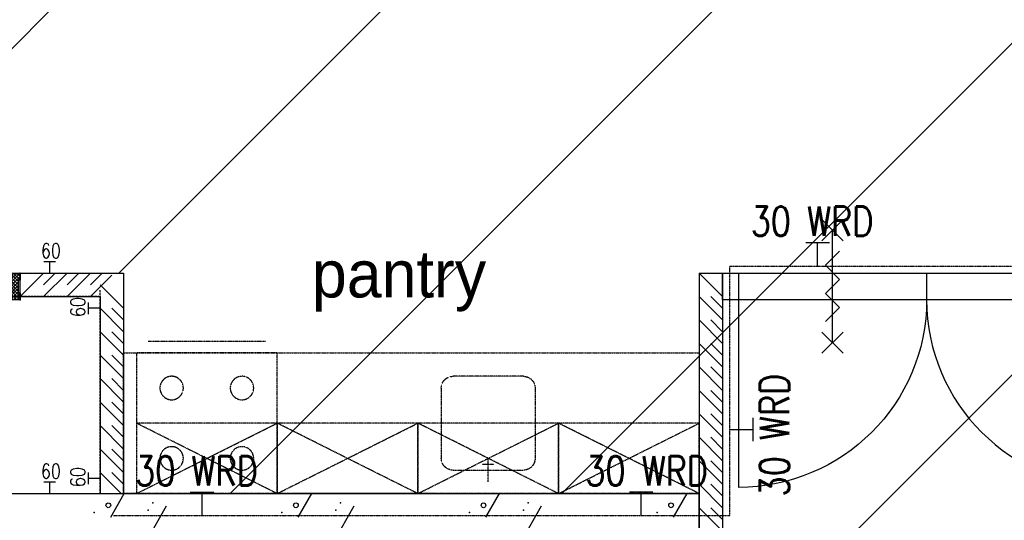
# Model space of a CAD drawing. Extents: x -66955 to 52345, y -20450 to 69550.
# Tile 122 of 132: x 23382 to 27581, y 24996 to 27130. Entities that reach past the tile are written whole.
import ezdxf
from ezdxf.enums import TextEntityAlignment as Align

# ---------------------------------------------------------------- set-up
doc = ezdxf.new("R2010")
doc.units = 0
doc.header["$MEASUREMENT"] = 0
doc.linetypes.add('DASHED', pattern=[0.75, 0.5, -0.25])
doc.linetypes.add('HIDDEN', pattern=[0.375, 0.25, -0.125])
for name, color, linetype in [('-01-', 7, 'CONTINUOUS'), ('-32-', 7, 'CONTINUOUS'), ('-E5-', 7, 'CONTINUOUS'), ('-E6-', 7, 'CONTINUOUS'), ('VERD1$--11-', 7, 'CONTINUOUS'), ('VERD1$--22-', 7, 'CONTINUOUS'), ('VERD1$--32-', 7, 'CONTINUOUS'), ('VERD1$--73-', 7, 'CONTINUOUS'), ('VERD1$--E5-', 7, 'CONTINUOUS')]:
    doc.layers.add(name, color=color, linetype=linetype)
doc.styles.add('ROMANS', font='ROMANS', dxfattribs={"height": 0.2})
doc.styles.add('txt', font='TXT', dxfattribs={"height": 0.2})

# ---------------------------------------------------------------- blocks, each defined once
blk = doc.blocks.new('*O57')
at = {"layer": '-32-', "color": 7, "linetype": 'CONTINUOUS'}
for p, q in [((-525, 456.8), (-525, 342.8)), ((-1328, 342.8), (-1328, -456.8)), ((278, 342.8), (278, -456.8))]:
    blk.add_line(p, q, dxfattribs=at)
for points in [[(-1395, 456.8), (1328, 456.8), (1328, 342.8), (-1395, 342.8)], [(-1395, 342.8), (-1395, 456.8), (-1328, 456.8), (-1328, 342.8)], [(345, 342.8), (345, 456.8), (278, 456.8), (278, 342.8)], [(712, 342.8), (712, 456.8), (645, 456.8), (645, 342.8)], [(1395, 342.8), (1395, 456.8), (1328, 456.8), (1328, 342.8)]]:
    blk.add_lwpolyline(points, close=True, dxfattribs=at)
at = {"layer": '-32-', "color": 7, "linetype": 'CONTINUOUS', "extrusion": (0, 0, -1)}
blk.add_ellipse((-1328, 342.8), major_axis=(803, 0), ratio=0.995641, start_param=0, end_param=1.570796, dxfattribs=at)
at = {"layer": '-32-', "color": 7, "linetype": 'CONTINUOUS'}
blk.add_ellipse((278, 342.8), major_axis=(-803, 0), ratio=0.995641, start_param=0, end_param=1.570796, dxfattribs=at)
blk = doc.blocks.new('*O58')
at = {"layer": '-E6-', "color": 7, "linetype": 'CONTINUOUS'}
for p, q in [((45, 195.01), (-45, 285.01)), ((45, 285.01), (-45, 195.01)), ((0, -240.01), (0, 240.01)), ((45, -285.01), (-45, -195.01)), ((45, -195.01), (-45, -285.01))]:
    blk.add_line(p, q, dxfattribs=at)
blk.add_lwpolyline([(-30, -150.01), (30, -90.01), (-30.02, -30.01), (30, 29.99), (-30, 89.99), (30, 149.99)], dxfattribs=at)
blk = doc.blocks.new('*O108')
at = {"layer": '-E5-', "color": 5, "linetype": 'CONTINUOUS'}
for p, q in [((-26.34, -57.84), (73.66, -57.84)), ((23.66, -157.84), (23.66, -57.84))]:
    blk.add_line(p, q, dxfattribs=at)
at = {"layer": '-E5-', "color": 5, "linetype": 'CONTINUOUS', "style": 'ROMANS', "width": 0.79992}
blk.add_text('30 WRD', height=125, dxfattribs=at).set_placement((0, 32.84), align=Align.MIDDLE)
blk = doc.blocks.new('*O112')
at = {"layer": '-E5-', "color": 5, "linetype": 'CONTINUOUS'}
for p, q in [((-57.84, -26.34), (-57.84, 73.66)), ((-157.84, 23.66), (-57.84, 23.66))]:
    blk.add_line(p, q, dxfattribs=at)
at = {"layer": '-E5-', "color": 5, "linetype": 'CONTINUOUS', "style": 'ROMANS', "width": 0.79992}
blk.add_text('30 WRD', height=125, rotation=90, dxfattribs=at).set_placement((32.84, 0), align=Align.MIDDLE)
blk = doc.blocks.new('*O113')
at = {"layer": '-E5-', "color": 5, "linetype": 'CONTINUOUS'}
for p, q in [((26.34, -57.84), (-73.66, -57.84)), ((-23.66, -157.84), (-23.66, -57.84))]:
    blk.add_line(p, q, dxfattribs=at)
at = {"layer": '-E5-', "color": 5, "linetype": 'CONTINUOUS', "style": 'ROMANS', "width": 0.79992}
blk.add_text('30 WRD', height=125, dxfattribs=at).set_placement((0.01, 32.84), align=Align.MIDDLE)
blk = doc.blocks.new('*O114')
at = {"layer": '-E5-', "color": 5, "linetype": 'CONTINUOUS'}
for p, q in [((-26.34, -57.84), (73.66, -57.84)), ((23.66, -157.84), (23.66, -57.84))]:
    blk.add_line(p, q, dxfattribs=at)
at = {"layer": '-E5-', "color": 5, "linetype": 'CONTINUOUS', "style": 'ROMANS', "width": 0.79992}
blk.add_text('30 WRD', height=125, dxfattribs=at).set_placement((0, 32.84), align=Align.MIDDLE)
blk = doc.blocks.new('*O107')
at = {"layer": '-E5-', "color": 5, "linetype": 'HIDDEN'}
blk.add_lwpolyline([(-5755.56, -689.84), (-3127.56, -689.84), (-3127.56, 374.16), (5722.44, 374.16)], dxfattribs=at)
at = {"layer": '-E5-', "color": 5, "linetype": 'CONTINUOUS'}
for name, p in [('*O108', (-2776.22, 532)), ('*O112', (-2969.72, -346.5)), ('*O114', (-5401.56, -532)), ('*O113', (-3481.56, -532))]:
    blk.add_blockref(name, p, dxfattribs=at)
blk = doc.blocks.new('*O200')
at = {"layer": 'VERD1$--32-', "color": 7, "linetype": 'CONTINUOUS'}
for p, q in [((-33.5, 27.85), (-4.35, 57)), ((-33.5, 41.99), (-18.49, 57)), ((-33.5, 56.14), (-32.64, 57)), ((-33.5, 56.14), (8.5, 14.14)), ((-24.5, 22.71), (2.5, 49.71)), ((-20.22, 57), (8.5, 28.28)), ((-6.08, 57), (2.5, 48.42)), ((-33.5, 41.99), (8.5, -0.01)), ((-33.5, 27.85), (-32.65, 27)), ((-24.5, 8.57), (7.93, 41)), ((-24.5, -5.57), (8.5, 27.43)), ((-24.5, 18.85), (33.5, -39.15)), ((-24.5, -19.72), (8.5, 13.28)), ((-24.5, 4.71), (33.5, -53.29)), ((-33.5, -42.86), (8.5, -0.86)), ((-33.5, -57), (13.5, -10)), ((-33.5, -28.72), (-31.78, -27)), ((-33.5, -28.72), (-5.22, -57)), ((-24.5, -9.43), (23.07, -57)), ((-24.5, -23.57), (8.93, -57)), ((-19.36, -57), (27.64, -10)), ((-5.22, -57), (33.5, -18.28)), ((8.93, -57), (33.5, -32.43)), ((18.49, -10), (33.5, -25.01)), ((32.64, -10), (33.5, -10.86)), ((-33.5, -42.86), (-19.36, -57)), ((23.07, -57), (33.5, -46.57))]:
    blk.add_line(p, q, dxfattribs=at)
blk.add_lwpolyline([(-33.5, -57), (33.5, -57), (33.5, -10), (8.5, -10), (8.5, 41), (2.5, 41), (2.5, 57), (-33.5, 57), (-33.5, 27), (-24.5, 27), (-24.5, -27), (-33.5, -27)], close=True, dxfattribs=at)
blk.add_lwpolyline([(-33.5, -57), (33.5, -57), (33.5, -10), (8.5, -10), (8.5, 41), (2.5, 41), (2.5, 57), (-33.5, 57), (-33.5, 27), (-24.5, 27), (-24.5, -27), (-33.5, -27)], close=True, dxfattribs=at)
blk.add_point((-33.5, -57), dxfattribs=at)
at = {"layer": 'VERD1$--32-', "color": 7, "linetype": 'CONTINUOUS', "extrusion": (0, 0, -1), "style": 'txt'}
blk.add_text('67x114', height=10, rotation=270, dxfattribs=at).set_placement((0.5, 19))
blk = doc.blocks.new('*O201')
at = {"layer": 'VERD1$--32-', "color": 7, "linetype": 'CONTINUOUS'}
for p, q in [((20.22, 57), (-8.5, 28.28)), ((33.5, 56.14), (-8.5, 14.14)), ((6.08, 57), (-2.5, 48.42)), ((24.5, 22.71), (-2.5, 49.71)), ((33.5, 27.85), (4.35, 57)), ((33.5, 41.99), (18.49, 57)), ((33.5, 56.14), (32.64, 57)), ((24.5, 18.85), (-33.5, -39.15)), ((24.5, 4.71), (-33.5, -53.29)), ((33.5, 41.99), (-8.5, -0.01)), ((24.5, -5.57), (-8.5, 27.43)), ((24.5, -19.72), (-8.5, 13.28)), ((24.5, 8.57), (-7.93, 41)), ((33.5, 27.85), (32.65, 27)), ((-18.49, -10), (-33.5, -25.01)), ((-32.64, -10), (-33.5, -10.86)), ((5.22, -57), (-33.5, -18.28)), ((-8.93, -57), (-33.5, -32.43)), ((19.36, -57), (-27.64, -10)), ((24.5, -9.43), (-23.07, -57)), ((33.5, -57), (-13.5, -10)), ((24.5, -23.57), (-8.93, -57)), ((33.5, -42.86), (-8.5, -0.86)), ((33.5, -28.72), (5.22, -57)), ((33.5, -28.72), (31.78, -27)), ((-23.07, -57), (-33.5, -46.57)), ((33.5, -42.86), (19.36, -57))]:
    blk.add_line(p, q, dxfattribs=at)
blk.add_lwpolyline([(33.5, -57), (-33.5, -57), (-33.5, -10), (-8.5, -10), (-8.5, 41), (-2.5, 41), (-2.5, 57), (33.5, 57), (33.5, 27), (24.5, 27), (24.5, -27), (33.5, -27)], close=True, dxfattribs=at)
blk.add_lwpolyline([(33.5, -57), (-33.5, -57), (-33.5, -10), (-8.5, -10), (-8.5, 41), (-2.5, 41), (-2.5, 57), (33.5, 57), (33.5, 27), (24.5, 27), (24.5, -27), (33.5, -27)], close=True, dxfattribs=at)
blk.add_point((33.5, -57), dxfattribs=at)
at = {"layer": 'VERD1$--32-', "color": 7, "linetype": 'CONTINUOUS', "extrusion": (0, 0, -1), "style": 'txt'}
blk.add_text('67x114', height=10, rotation=270, dxfattribs=at).set_placement((-10.5, 19))
blk = doc.blocks.new('*O202')
at = {"layer": 'VERD1$--32-', "color": 7, "linetype": 'CONTINUOUS'}
blk.add_lwpolyline([(390, -371, 0.414214), (-390, 409), (-390, -371), (390, -371)], format="xyb", dxfattribs=at)
blk.add_lwpolyline([(-390, -409), (390, -409), (390, -371), (-390, -371)], close=True, dxfattribs=at)
blk = doc.blocks.new('*O203')
at = {"layer": 'VERD1$--32-', "color": 7, "linetype": 'CONTINUOUS'}
blk.add_lwpolyline([(-390, -371, -0.414214), (390, 409), (390, -371), (-390, -371)], format="xyb", dxfattribs=at)
blk.add_lwpolyline([(390, -409), (-390, -409), (-390, -371), (390, -371)], close=True, dxfattribs=at)
blk = doc.blocks.new('*O199')
at = {"layer": 'VERD1$--32-', "color": 7, "linetype": 'CONTINUOUS'}
for name, p in [('*O202', (-403, 24.5)), ('*O203', (403, 24.5)), ('*O200', (-803.5, -376.5)), ('*O201', (803.5, -376.5))]:
    blk.add_blockref(name, p, dxfattribs=at)
blk = doc.blocks.new('BI$CF')
at = {"layer": 'VERD1$--32-', "color": 7, "linetype": 'CONTINUOUS'}
blk.add_blockref('*O199', (837, 433.5), dxfattribs=at)
blk = doc.blocks.new('*O223')
at = {"layer": 'VERD1$--73-', "color": 7, "linetype": 'HIDDEN'}
blk.add_line((-250, 325), (250, 325), dxfattribs=at)
blk.add_lwpolyline([(-300, -325), (300, -325), (300, 275), (-300, 275)], close=True, dxfattribs=at)
at = {"layer": 'VERD1$--73-', "color": 7, "linetype": 'HIDDEN', "extrusion": (0, 0, -1)}
for centre in [(150, 125), (-150, 125), (150, -175), (-150, -175)]:
    blk.add_circle(centre, 50, dxfattribs=at)
blk = doc.blocks.new('*O224')
at = {"layer": 'VERD1$--73-', "color": 7, "linetype": 'HIDDEN'}
for p, q in [((150, 225), (-150, 225)), ((-200, 175), (-200, -125)), ((200, 175), (200, -125)), ((0, -225), (0, -125)), ((-25, -150), (25, -150)), ((-150, -175), (150, -175))]:
    blk.add_line(p, q, dxfattribs=at)
at = {"layer": 'VERD1$--73-', "color": 7, "linetype": 'HIDDEN', "extrusion": (0, 0, -1)}
for centre, start, end in [((150, 175), 360, 89.9886), ((-150, 175), 89.9886, 180), ((150, -125), 270.0115, 360), ((-150, -125), 180, 270.0115)]:
    blk.add_arc(centre, 50, start, end, dxfattribs=at)
blk = doc.blocks.new('*O225')
at = {"layer": 'VERD1$--73-', "color": 7, "linetype": 'HIDDEN'}
for p, q in [((300, -150), (-300, 150)), ((-300, -150), (300, 150))]:
    blk.add_line(p, q, dxfattribs=at)
blk.add_lwpolyline([(300, 150), (-300, 150), (-300, -150), (300, -150)], close=True, dxfattribs=at)
blk = doc.blocks.new('*O226')
at = {"layer": 'VERD1$--73-', "color": 7, "linetype": 'HIDDEN'}
for p, q in [((300, -150), (-300, 150)), ((-300, -150), (300, 150))]:
    blk.add_line(p, q, dxfattribs=at)
blk.add_lwpolyline([(300, 150), (-300, 150), (-300, -150), (300, -150)], close=True, dxfattribs=at)
blk = doc.blocks.new('*O227')
at = {"layer": 'VERD1$--73-', "color": 7, "linetype": 'HIDDEN'}
for p, q in [((300, -150), (-300, 150)), ((-300, -150), (300, 150))]:
    blk.add_line(p, q, dxfattribs=at)
blk.add_lwpolyline([(300, 150), (-300, 150), (-300, -150), (300, -150)], close=True, dxfattribs=at)
blk = doc.blocks.new('*O228')
at = {"layer": 'VERD1$--73-', "color": 7, "linetype": 'HIDDEN'}
for p, q in [((300, -150), (-300, 150)), ((-300, -150), (300, 150))]:
    blk.add_line(p, q, dxfattribs=at)
blk.add_lwpolyline([(300, 150), (-300, 150), (-300, -150), (300, -150)], close=True, dxfattribs=at)
blk = doc.blocks.new('*O222')
at = {"layer": 'VERD1$--73-', "color": 7, "linetype": 'HIDDEN'}
for p, q in [((-608.5, -325), (-1208.5, -325)), ((-8.5, -325), (-608.5, -325)), ((91.5, -325), (-508.5, -325)), ((91.5, -325), (-508.5, -325)), ((591.5, -325), (-8.5, -325))]:
    blk.add_line(p, q, dxfattribs=at)
blk.add_lwpolyline([(1227.5, -325), (-1227.5, -325), (-1227.5, 275), (1227.5, 275)], close=True, dxfattribs=at)
for name, p in [('*O223', (-872.5, 0)), ('*O224', (327.51, -50)), ('*O227', (-872.5, -175)), ('*O226', (-272.5, -175)), ('*O228', (327.5, -175)), ('*O225', (927.5, -175))]:
    blk.add_blockref(name, p, dxfattribs=at)

msp = doc.modelspace()

# ---------------------------------------------------------------- linework, layer by layer
at = {"layer": 'VERD1$--11-', "color": 1, "linetype": 'CONTINUOUS'}
for p, q in [((22391.07, 26050), (35260, 38918.93)), ((23805.28, 26050), (35260, 37504.72)), ((24279.49, 25110), (35260, 36090.51)), ((25693.71, 25110), (35260, 34676.29)), ((23190, 21192.08), (35260, 33262.08))]:
    msp.add_line(p, q, dxfattribs=at)
at = {"layer": 'VERD1$--22-', "color": 7, "linetype": 'CONTINUOUS'}
for p, q in [((23484, 26050), (23384, 25950)), ((23384, 26050), (23825, 26050)), ((23384, 25950), (23384, 26050)), ((23534, 26050), (23484, 26000)), ((23584, 26050), (23484, 25950)), ((23634, 26050), (23584, 26000)), ((23684, 26050), (23584, 25950)), ((23734, 26050), (23684, 26000)), ((23775, 26041), (23684, 25950)), ((23825, 26050), (23825, 25110)), ((26380, 25950), (26280, 26050)), ((26280, 26050), (26280, 22490)), ((26280, 26050), (26380, 26050)), ((26380, 26050), (26380, 22490)), ((23825, 25900), (23725, 26000)), ((23384, 25950), (23725, 25950)), ((23725, 25950), (23725, 25110)), ((26380, 25850), (26280, 25950)), ((26380, 25900), (26330, 25950)), ((23825, 25800), (23725, 25900)), ((23825, 25850), (23775, 25900)), ((26380, 25750), (26280, 25850)), ((26380, 25800), (26330, 25850)), ((23825, 25700), (23725, 25800)), ((23825, 25750), (23775, 25800)), ((26380, 25650), (26280, 25750)), ((26380, 25700), (26330, 25750)), ((23825, 25600), (23725, 25700)), ((23825, 25650), (23775, 25700)), ((26380, 25550), (26280, 25650)), ((26380, 25600), (26330, 25650)), ((23825, 25500), (23725, 25600)), ((23825, 25550), (23775, 25600)), ((26380, 25450), (26280, 25550)), ((26380, 25500), (26330, 25550)), ((23825, 25400), (23725, 25500)), ((23825, 25450), (23775, 25500)), ((26380, 25350), (26280, 25450)), ((26380, 25400), (26330, 25450)), ((23825, 25300), (23725, 25400)), ((23825, 25350), (23775, 25400)), ((26380, 25250), (26280, 25350)), ((26380, 25300), (26330, 25350)), ((23825, 25200), (23725, 25300)), ((23825, 25250), (23775, 25300)), ((26380, 25150), (26280, 25250)), ((26380, 25200), (26330, 25250)), ((23815, 25110), (23725, 25200)), ((23825, 25150), (23775, 25200)), ((26380, 25050), (26280, 25150)), ((26380, 25100), (26330, 25150)), ((21300, 25110), (26280, 25110)), ((23725, 25110), (23825, 25110)), ((23770, 25010), (23828, 25110)), ((24570, 25010), (24628, 25110)), ((25370, 25010), (25428, 25110)), ((26170, 25010), (26228, 25110)), ((26280, 24910), (26280, 25110)), ((23924, 24910), (24008, 25058)), ((24724, 24910), (24808, 25058)), ((25524, 24910), (25608, 25058)), ((26380, 24950), (26280, 25050)), ((26380, 25000), (26330, 25050))]:
    msp.add_line(p, q, dxfattribs=at)
for centre in [(23760, 25060), (24560, 25060), (25360, 25060), (26160, 25060)]:
    msp.add_circle(centre, 10, dxfattribs=at)
for p in [(23950, 25070), (24750, 25070), (25550, 25070), (23700, 25030), (23930, 25040), (24500, 25030), (24730, 25040), (25300, 25030), (25530, 25040), (26100, 25030)]:
    msp.add_point(p, dxfattribs=at)
at = {"layer": 'VERD1$--E5-', "color": 1, "linetype": 'CONTINUOUS'}
for p, q in [((23485, 26100), (23535, 26100)), ((23510, 26050), (23510, 26100)), ((23675, 25875), (23675, 25925)), ((23725, 25900), (23675, 25900)), ((23675, 25150), (23675, 25200)), ((23485, 25160), (23535, 25160)), ((23510, 25110), (23510, 25160)), ((23725, 25175), (23675, 25175))]:
    msp.add_line(p, q, dxfattribs=at)
at = {"layer": 'VERD1$--E5-', "color": 1, "linetype": 'DASHED'}
msp.add_line((23725, 25110), (23725, 25977.7), dxfattribs=at)
msp.add_lwpolyline([(23725, 25110), (23725, 25950), (21280, 25950), (21280, 25110), (23725, 25110)], dxfattribs=at)

# ---------------------------------------------------------------- block references
at = {"layer": '-32-', "color": 7, "linetype": 'CONTINUOUS'}
msp.add_blockref('*O57', (27775, 25593.25), dxfattribs=at)
at = {"layer": '-E5-', "color": 7, "linetype": 'CONTINUOUS'}
msp.add_blockref('*O107', (29537.56, 25705.84, 1.52), dxfattribs=at)
at = {"layer": '-E6-', "color": 7, "linetype": 'CONTINUOUS'}
msp.add_blockref('*O58', (26848.5, 25993), dxfattribs=at)
at = {"layer": 'VERD1$--32-', "color": 7, "linetype": 'CONTINUOUS', "yscale": -1, "rotation": 180}
msp.add_blockref('BI$CF', (23384, 25936), dxfattribs=at)
at = {"layer": 'VERD1$--73-', "color": 7, "linetype": 'HIDDEN'}
msp.add_blockref('*O222', (25052.5, 25435), dxfattribs=at)

# ---------------------------------------------------------------- texts
at = {"layer": '-01-', "color": 7, "linetype": 'CONTINUOUS', "style": 'txt'}
msp.add_text('pantry', height=200, dxfattribs=at).set_placement((24999.93, 26015.96), align=Align.MIDDLE)
at = {"layer": 'VERD1$--E5-', "color": 1, "linetype": 'CONTINUOUS', "style": 'ROMANS', "width": 0.8}
for p in [(23515.16, 26145.34), (23515.16, 25205.34)]:
    msp.add_text('60', height=62.5, dxfattribs=at).set_placement(p, align=Align.MIDDLE)
for p in [(23629.66, 25905.16), (23629.66, 25180.16)]:
    msp.add_text('60', height=62.5, rotation=90, dxfattribs=at).set_placement(p, align=Align.MIDDLE)

doc.saveas('drawing.dxf')
